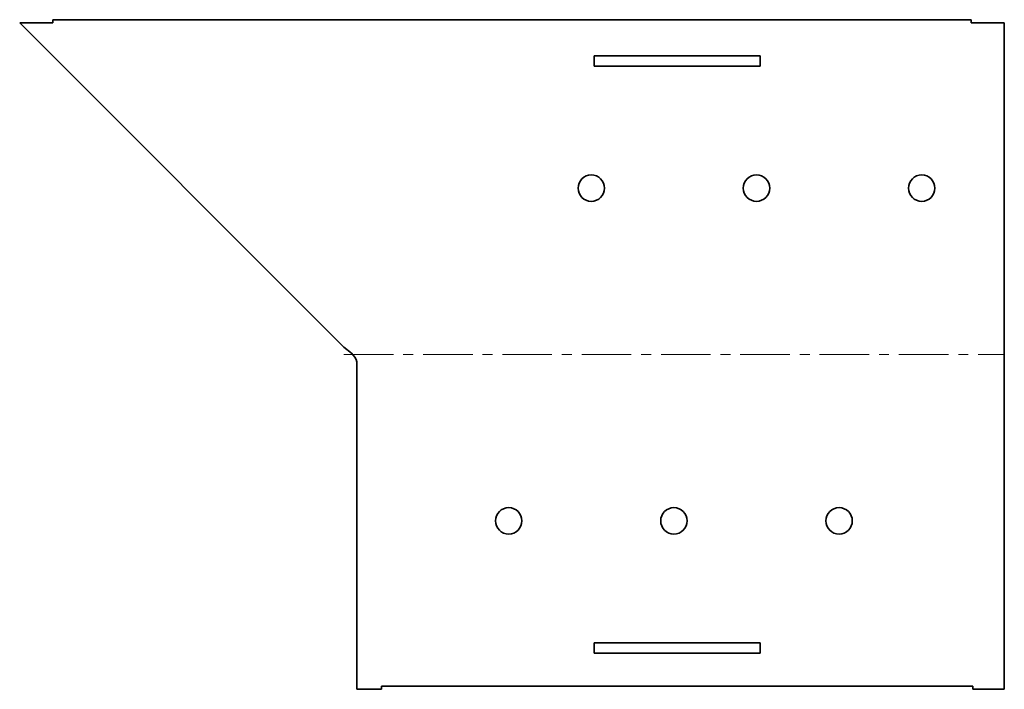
# Model space of a CAD drawing. Extents: x -288 to 10, y 0 to 203.
import ezdxf

# ---------------------------------------------------------------- set-up
doc = ezdxf.new("R2010")
doc.units = 0
doc.linetypes.add('AXES', pattern=[24, 15, -3, 3, -3])

msp = doc.modelspace()

# ---------------------------------------------------------------- linework, layer by layer
at = {"color": 7, "lineweight": 35}
for p, q in [((-0.5, 202.723893), (-278.5, 202.723893)), ((-288.5, 201.723893), (-190.4, 103.623893)), ((9.5, 0), (9.5, 201.723893)), ((-114.638842, 191.823893), (-64.438842, 191.823893)), ((-114.638842, 188.623893), (-64.438842, 188.623893)), ((-186.5, 99.1), (-186.5, 0)), ((-64.438842, 14.1), (-114.638842, 14.1)), ((-64.438842, 10.9), (-114.638842, 10.9)), ((-179, 1), (0, 1))]:
    msp.add_line(p, q, dxfattribs=at)
at = {"color": 7, "lineweight": 35, "ltscale": 0.025}
for p, q in [((-278.5, 202.723893), (-278.5, 201.723893)), ((-0.5, 201.723893), (-0.5, 202.723893)), ((-179, 0), (-179, 1)), ((0, 1), (0, 0))]:
    msp.add_line(p, q, dxfattribs=at)
at = {"color": 7, "lineweight": 35, "ltscale": 0.25}
for p, q in [((-278.5, 201.723893), (-288.5, 201.723893)), ((9.5, 201.723893), (-0.5, 201.723893))]:
    msp.add_line(p, q, dxfattribs=at)
at = {"color": 7, "lineweight": 35, "ltscale": 0.08}
for p, q in [((-114.638842, 188.623893), (-114.638842, 191.823893)), ((-64.438842, 191.823893), (-64.438842, 188.623893)), ((-114.638842, 10.9), (-114.638842, 14.1)), ((-64.438842, 10.9), (-64.438842, 14.1))]:
    msp.add_line(p, q, dxfattribs=at)
at = {"color": 7, "lineweight": 35, "ltscale": 0.075215}
msp.add_line((-190.4, 103.623893), (-188.0661, 101.725345), dxfattribs=at)
at = {"color": 1, "linetype": 'AXES', "lineweight": 13}
msp.add_line((-190.4, 101.361947), (9.5, 101.361947), dxfattribs=at)
at = {"color": 7, "lineweight": 35, "ltscale": 0.03815}
msp.add_line((-188.0661, 101.725345), (-187.059325, 100.578575), dxfattribs=at)
at = {"color": 7, "lineweight": 35, "ltscale": 0.020655}
msp.add_line((-187.059325, 100.578575), (-186.659093, 99.855775), dxfattribs=at)
at = {"color": 7, "lineweight": 35, "ltscale": 0.019308}
msp.add_line((-186.659093, 99.855775), (-186.5, 99.1), dxfattribs=at)
at = {"color": 7, "lineweight": 35, "ltscale": 0.1875}
msp.add_line((-186.5, 0), (-179, 0), dxfattribs=at)
at = {"color": 7, "lineweight": 35, "ltscale": 0.2375}
msp.add_line((0, 0), (9.5, 0), dxfattribs=at)
at = {"color": 7, "lineweight": 35}
for centre in [(-115.5, 151.723893), (-65.5, 151.723893), (-15.5, 151.723893), (-140.5, 51), (-90.5, 51), (-40.5, 51)]:
    msp.add_circle(centre, 4, dxfattribs=at)

doc.saveas('drawing.dxf')
